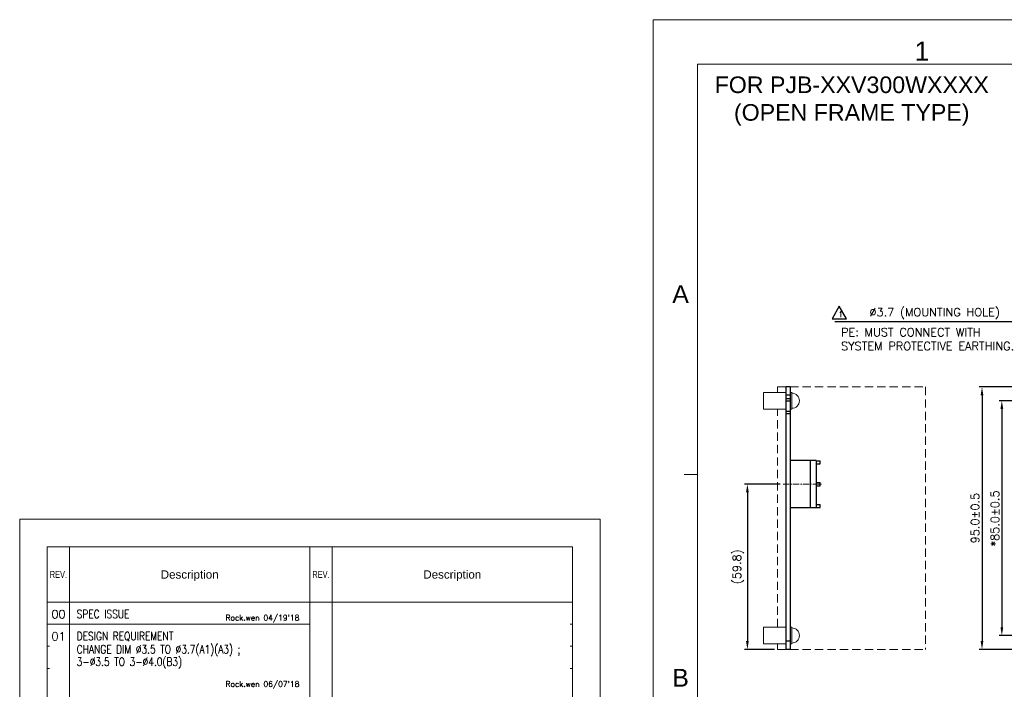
# Model space of a CAD drawing. Header units: millimetres. Extents: x 0 to 2584, y 0 to 2729.
# Tile 2 of 33: x 0 to 356, y 235 to 478. Entities that reach past the tile are written whole.
import ezdxf
from ezdxf.enums import TextEntityAlignment as Align

# ---------------------------------------------------------------- set-up
doc = ezdxf.new("R2010")
doc.units = ezdxf.units.MM
doc.header["$LTSCALE"] = 6
doc.linetypes.add('CENTER', pattern=[0.6, 0.375, -0.075, 0.075, -0.075])
doc.linetypes.add('HIDDEN', pattern=[0.375, 0.25, -0.125])
doc.layers.get('0').update_dxf_attribs({"linetype": 'CONTINUOUS'})
doc.layers.get('Defpoints').update_dxf_attribs({"linetype": 'CONTINUOUS'})
for name, color, linetype in [('02___PRT_ALL_AXES', 7, 'CONTINUOUS'), ('1', 1, 'CONTINUOUS'), ('C', 4, 'CENTER'), ('DIM', 2, 'CONTINUOUS'), ('H', 6, 'HIDDEN'), ('PAPER', 7, 'CONTINUOUS')]:
    doc.layers.add(name, color=color, linetype=linetype)
doc.styles.add('ARIAL', font='arial.ttf')
doc.styles.add('ROMANS', font='romans')
doc.styles.add('SIMPLEX', font='SIMPLEX.shx')
doc.styles.get("Standard").update_dxf_attribs({"font": 'ROMANS.SHX'})
doc.dimstyles.new('STANDARD$0', dxfattribs={"dimtxt": 3, "dimasz": 3, "dimexe": 1, "dimexo": 1, "dimgap": 1, "dimtad": 1, "dimdec": 1, "dimzin": 0, "dimdsep": 46, "dimtxsty": 'STANDARD', "dimcen": -0.5, "dimclrd": 2, "dimclre": 2, "dimclrt": 2, "dimadec": 0, "dimazin": 0, "dimtfac": 1, "dimtdec": 1, "dimtmove": 0, "dimatfit": 3, "dimfxl": 1, "dimtolj": 1, "dimtzin": 0, "dimarcsym": 0})
doc.dimstyles.new('STANDARD$7', dxfattribs={"dimtxt": 3, "dimasz": 3, "dimexe": 1, "dimexo": 1, "dimgap": 1, "dimtad": 1, "dimdec": 1, "dimzin": 0, "dimdsep": 46, "dimtxsty": 'STANDARD', "dimcen": -0.5, "dimclrd": 2, "dimclre": 2, "dimclrt": 2, "dimadec": 0, "dimazin": 0, "dimtfac": 1, "dimtdec": 1, "dimtmove": 0, "dimatfit": 3, "dimfxl": 1, "dimtolj": 1, "dimtzin": 0, "dimarcsym": 0})

# ---------------------------------------------------------------- blocks, each defined once
blk = doc.blocks.new('A')
at = {"layer": 'PAPER', "color": 4, "lineweight": 0}
for p, q in [((-10, 297), (-10, 0)), ((-10, 297), (200, 297)), ((200, 297), (200, 0))]:
    blk.add_line(p, q, dxfattribs=at)
at = {"layer": 'PAPER', "color": 3, "lineweight": 0}
for p, q in [((0, 287), (0, 10)), ((0, 287), (190, 287)), ((8, 287), (8, 43)), ((95, 287), (95, 10)), ((103, 287), (103, 43)), ((190, 287), (190, 10)), ((0, 267), (190, 267)), ((0, 267), (1.5, 267)), ((0, 259), (0.8, 259)), ((190, 259), (189.2, 259)), ((0, 251), (0.8, 251)), ((190, 251), (189.2, 251)), ((0, 243), (0.8, 243)), ((190, 243), (189.2, 243))]:
    blk.add_line(p, q, dxfattribs=at)
at = {"lineweight": 0, "style": 'ARIAL'}
for tag, p, height in [('TITLE', (138.03, 35.2), 4), ('XXXXXXXXXX', (125.73, 24.27), 3.5), ('ADP-XX', (117.99, 16.97), 2.5), ('1__________2', (129.92, 11.76), 2.5), ('00', (179.8, 13.88), 3.5)]:
    blk.add_attdef(tag, p, '', height=height, dxfattribs=at)
at = {"layer": 'PAPER', "color": 2, "lineweight": 0, "style": 'ARIAL', "width": 0.7}
for p in [(4, 277), (99, 277)]:
    blk.add_text('REV.', height=2.5, dxfattribs=at).set_placement(p, align=Align.MIDDLE_CENTER)
at = {"layer": 'PAPER', "color": 2, "lineweight": 0, "style": 'ARIAL'}
for p in [(51.5, 277), (146.5, 277)]:
    blk.add_text('Description', height=3, dxfattribs=at).set_placement(p, align=Align.MIDDLE_CENTER)
blk = doc.blocks.new('f')
at = {"layer": 'PAPER', "color": 4, "lineweight": 0}
for q in [(210, -600), (885.71, -122.17)]:
    blk.add_line((210, -122.17), q, dxfattribs=at)
at = {"layer": 'PAPER', "color": 3, "lineweight": 0}
for q in [(869.63, -138.26), (226.09, -583.91)]:
    blk.add_line((226.09, -138.26), q, dxfattribs=at)
at = {"layer": 'PAPER', "color": 2, "lineweight": 0}
blk.add_line((226.09, -286.81), (221.26, -286.81), dxfattribs=at)
at = {"lineweight": 0, "style": 'ARIAL'}
for tag, height, p in [('TITLE', 7.24, (806.62, -542.27)), ('PJZ-34V150WBHG', 6.44, (806.62, -568.7))]:
    blk.add_attdef(tag, text='', height=height, dxfattribs=at).set_placement(p, align=Align.CENTER)
for tag, p, height in [('V', (606.84, -558.4), 3.22), ('00', (854.87, -575.42), 6.44), ('--', (586.28, -581.88), 4.02), ('mm', (616.84, -581.57), 4.02), ('ADP-XX', (656.71, -582.06), 4.02), ('2_____2', (765.47, -581.24), 4.02), ("XX/XX'XX", (823.18, -582.08), 4.02)]:
    blk.add_attdef(tag, p, '', height=height, dxfattribs=at)
at = {"layer": 'PAPER', "color": 1, "lineweight": 0, "style": 'ARIAL'}
blk.add_text('1', height=6.95, dxfattribs=at).set_placement((304.56, -137.04))
for s, p in [('A', (219.93, -221.5)), ('B', (219.93, -360.4))]:
    blk.add_text(s, height=6.44, dxfattribs=at).set_placement(p, align=Align.MIDDLE)
blk = doc.blocks.new('*D17')
at = {"layer": 'Defpoints', "color": 0, "lineweight": 0}
for p in [(372.95, 339.89), (355.33, 254.89), (372.95, 254.89)]:
    blk.add_point(p, dxfattribs=at)
at = {"layer": 'DIM', "lineweight": -2}
for p, q in [((371.95, 339.89), (354.33, 339.89)), ((355.33, 336.89), (355.33, 257.89)), ((371.95, 254.89), (354.33, 254.89))]:
    blk.add_line(p, q, dxfattribs=at)
at = {"layer": 'DIM', "lineweight": 0}
for points in [[(354.83, 336.89), (355.83, 336.89), (355.33, 339.89)], [(354.83, 257.89), (355.83, 257.89), (355.33, 254.89)]]:
    blk.add_solid(points, dxfattribs=at)
at = {"layer": 'DIM', "lineweight": 0, "insert": (352.83, 297.25), "char_height": 3, "attachment_point": 5, "rotation": 90, "style": 'SIMPLEX'}
blk.add_mtext('\\A1;*85.0±0.5', dxfattribs=at)
blk = doc.blocks.new('*D18')
at = {"layer": 'Defpoints', "color": 0, "lineweight": 0}
for p in [(373.89, 344.89), (348.15, 249.89), (373.89, 249.89)]:
    blk.add_point(p, dxfattribs=at)
at = {"layer": 'DIM', "lineweight": -2}
for p, q in [((372.89, 344.89), (347.15, 344.89)), ((348.15, 341.89), (348.15, 252.89)), ((372.89, 249.89), (347.15, 249.89))]:
    blk.add_line(p, q, dxfattribs=at)
at = {"layer": 'DIM', "lineweight": 0}
for points in [[(347.65, 341.89), (348.65, 341.89), (348.15, 344.89)], [(347.65, 252.89), (348.65, 252.89), (348.15, 249.89)]]:
    blk.add_solid(points, dxfattribs=at)
at = {"layer": 'DIM', "lineweight": 0, "insert": (345.65, 297.39), "char_height": 3, "attachment_point": 5, "rotation": 90, "style": 'SIMPLEX'}
blk.add_mtext('\\A1;95.0±0.5', dxfattribs=at)
blk = doc.blocks.new('*D19')
at = {"layer": 'Defpoints', "color": 0, "lineweight": 0}
for p in [(276.17, 309.69), (263.27, 249.89), (274.13, 249.89)]:
    blk.add_point(p, dxfattribs=at)
at = {"layer": 'DIM', "lineweight": -2}
for p, q in [((275.17, 309.69), (262.27, 309.69)), ((263.27, 306.69), (263.27, 252.89)), ((273.13, 249.89), (262.27, 249.89))]:
    blk.add_line(p, q, dxfattribs=at)
at = {"layer": 'DIM', "lineweight": 0}
for points in [[(262.77, 306.69), (263.77, 306.69), (263.27, 309.69)], [(262.77, 252.89), (263.77, 252.89), (263.27, 249.89)]]:
    blk.add_solid(points, dxfattribs=at)
at = {"layer": 'DIM', "lineweight": 0, "insert": (259.98, 279.79), "char_height": 3, "attachment_point": 5, "rotation": 90, "style": 'SIMPLEX'}
blk.add_mtext('\\A1;(59.8)', dxfattribs=at)

msp = doc.modelspace()

# ---------------------------------------------------------------- linework, layer by layer
at = {"color": 7, "linetype": 'Continuous'}
for p, q in [((288.13, 318.31), (278.73, 318.31)), ((285.93, 318.31), (285.93, 301.07)), ((288.13, 318.31), (288.13, 301.07)), ((288.13, 318.18), (289.63, 318.18)), ((288.13, 317.04), (289.63, 317.04)), ((289.63, 317.04), (289.63, 318.18)), ((288.13, 310.26), (289.63, 310.26)), ((289.63, 309.12), (289.63, 310.26)), ((288.13, 309.12), (289.63, 309.12)), ((288.13, 301.07), (278.73, 301.07)), ((288.13, 302.34), (289.63, 302.34)), ((288.13, 301.2), (289.63, 301.2)), ((289.63, 301.2), (289.63, 302.34))]:
    msp.add_line(p, q, dxfattribs=at)
at = {"lineweight": 0}
msp.add_line((10, 259), (105, 259), dxfattribs=at)
at = {"layer": '02___PRT_ALL_AXES', "color": 7, "linetype": 'Continuous'}
for p, q in [((277.13, 344.89), (277.13, 249.89)), ((278.73, 344.89), (277.13, 344.89)), ((278.73, 344.89), (278.73, 249.89)), ((278.73, 341.89), (277.13, 341.89)), ((278.73, 340.59), (277.13, 340.59)), ((278.73, 339.79), (277.13, 339.79)), ((278.73, 335.99), (277.13, 335.99)), ((278.73, 335.19), (277.13, 335.19)), ((278.73, 252.89), (277.13, 252.89)), ((278.73, 249.89), (277.13, 249.89))]:
    msp.add_line(p, q, dxfattribs=at)
at = {"layer": '1'}
msp.add_lwpolyline([(296.5, 374.08), (293.9, 369.58), (299.1, 369.58)], close=True, dxfattribs=at)
at = {"layer": 'C', "lineweight": 0}
msp.add_line((276.17, 309.69), (290.18, 309.69), dxfattribs=at)
at = {"layer": 'DIM', "lineweight": 0}
for points in [[(269.13, 336.89), (269.13, 342.89), (277.13, 342.89), (277.13, 336.89)], [(278.73, 336.89), (278.73, 342.89), (279.33, 342.89), (279.33, 336.89)], [(269.13, 251.89), (269.13, 257.89), (277.13, 257.89), (277.13, 251.89)], [(278.73, 251.89), (278.73, 257.89), (279.33, 257.89), (279.33, 251.89)]]:
    msp.add_lwpolyline(points, close=True, dxfattribs=at)
for centre in [(279.33, 339.89), (279.33, 254.89)]:
    msp.add_arc(centre, 2.75, 270, 90, dxfattribs=at)
at = {"layer": 'H', "lineweight": 0, "ltscale": 2}
for p, q in [((274.13, 342.89), (274.13, 344.89)), ((274.13, 344.89), (277.13, 344.89)), ((278.73, 344.89), (327.73, 344.89)), ((327.73, 344.89), (327.73, 249.89)), ((274.13, 257.89), (274.13, 336.89)), ((274.13, 249.89), (274.13, 251.89)), ((277.13, 249.89), (274.13, 249.89)), ((278.73, 249.89), (327.73, 249.89))]:
    msp.add_line(p, q, dxfattribs=at)

# ---------------------------------------------------------------- block references
at = {"layer": 'DIM', "lineweight": 0}
for name, p in [('f', (19.17, 600)), ('A', (10, 0))]:
    msp.add_blockref(name, p, dxfattribs=at)

# ---------------------------------------------------------------- texts
at = {"lineweight": 0, "style": 'ROMANS'}
for s, p in [('00', (11.47, 261.11)), ('01', (11.47, 253.11))]:
    msp.add_text(s, height=3, dxfattribs=at).set_placement(p)
at = {"lineweight": 0, "style": 'ROMANS', "width": 0.8}
for s, p in [('SPEC ISSUE', (20.6, 261.18)), ('DESIGN REQUIREMENT', (20.6, 253.18)), ('CHANGE DIM %%c3.5 TO %%c3.7(A1)(A3) ;', (20.6, 248.42)), ('3-%%c3.5 TO 3-%%c4.0(B3)', (20.6, 243.9))]:
    msp.add_text(s, height=3, dxfattribs=at).set_placement(p)
at = {"layer": '1', "insert": (296.18, 372.16), "char_height": 2, "attachment_point": 1, "style": 'SIMPLEX'}
msp.add_mtext('\\A1;1', dxfattribs=at)
at = {"layer": 'DIM', "lineweight": 0, "style": 'ROMANS'}
for s, p in [("Rock.wen 04/19'18", (74.46, 260.33)), ("Rock.wen 06/07'18", (74.46, 236.33))]:
    msp.add_text(s, height=2, dxfattribs=at).set_placement(p)
at = {"layer": 'DIM', "lineweight": 0}
for s, insert, char_height, attachment_point, style in [('{\\C0;FOR PJB-XXV300WXXXX\\P(OPEN FRAME TYPE)}', (301.02, 448.36), 6, 5, 'ARIAL'), ('%%c3.7 (MOUNTING HOLE)', (331.01, 371.45), 3, 5, 'SIMPLEX'), ('\\A1;PE: MUST CONNECT WITH\\PSYSTEM PROTECTIVE EARTHING.', (297.16, 358.18), 3, 7, 'SIMPLEX')]:
    msp.add_mtext(s, dxfattribs=dict(at, insert=insert, char_height=char_height, attachment_point=attachment_point, style=style))

# ---------------------------------------------------------------- dimensions: what is measured, and where the dimension line sits
dim = msp.add_linear_dim(base=(348.15, 249.89), p1=(373.89, 344.89), p2=(373.89, 249.89), angle=90, dimstyle='STANDARD$0', override={"dimtad": 3, "dimtxsty": 'SIMPLEX', "dimcen": -2, "dimclrd": 256, "dimclre": 256, "dimclrt": 256, "dimtol": 1, "dimtp": 0.5, "dimtm": 0.5}, dxfattribs=at)
dim.commit()
dim.dimension.update_dxf_attribs({"geometry": '*D18', "text_midpoint": (348.15, 297.39), "dimtype": 160})
for base, p1, p2, text, override, picture, middle in [((355.33, 254.89), (372.95, 339.89), (372.95, 254.89), '*<>', {"dimtad": 3, "dimtxsty": 'SIMPLEX', "dimcen": -2, "dimclrd": 256, "dimclre": 256, "dimclrt": 256, "dimtol": 1, "dimtp": 0.5, "dimtm": 0.5}, '*D17', (355.33, 297.25)), ((263.27, 249.89), (276.17, 309.69), (274.13, 249.89), '(<>)', {"dimtxsty": 'SIMPLEX', "dimcen": -2, "dimclrd": 256, "dimclre": 256, "dimclrt": 256}, '*D19', (263.27, 279.79))]:
    dim = msp.add_linear_dim(base=base, p1=p1, p2=p2, angle=90, text=text, dimstyle='STANDARD$0', override=override, dxfattribs=at)
    dim.commit()
    dim.dimension.update_dxf_attribs({"geometry": picture, "text_midpoint": middle, "dimtype": 160})

# ---------------------------------------------------------------- leaders
msp.add_leader([(375.89, 339.89), (367.04, 368.47), (294.96, 368.47)], dimstyle='STANDARD$7', override={"dimgap": 1, "dimtad": 0, "dimtxsty": 'SIMPLEX', "dimcen": -2, "dimclrd": 256, "dimclre": 256, "dimclrt": 256, "dimtdec": 0}, dxfattribs=at)

doc.saveas('drawing.dxf')
